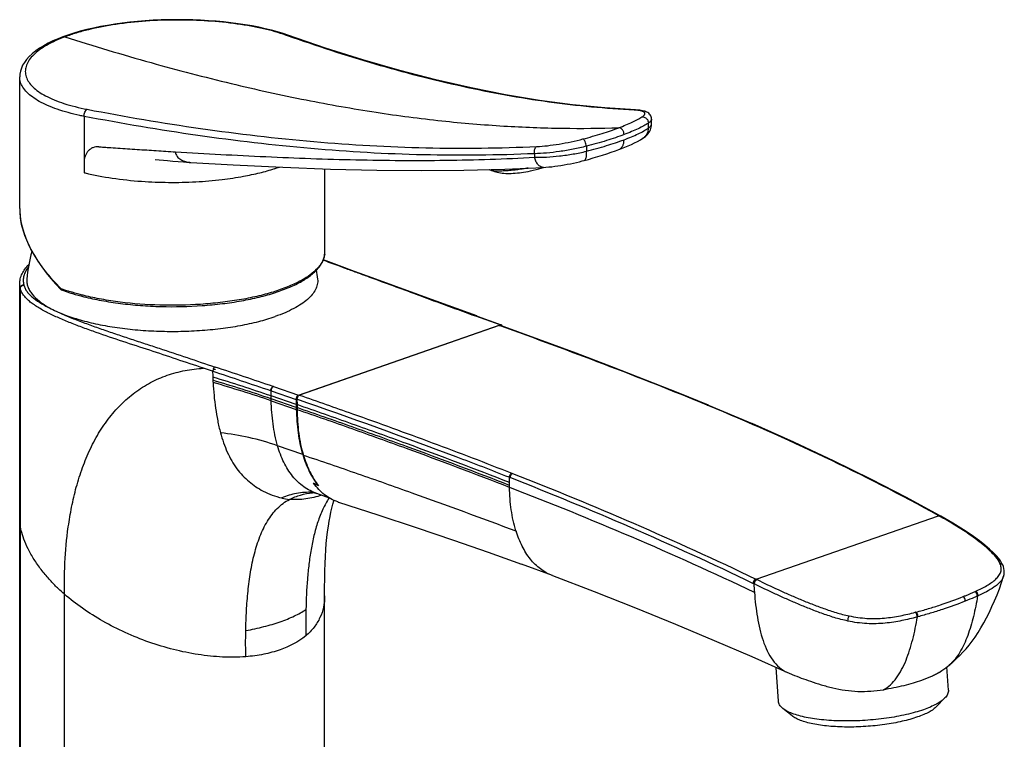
# Model space of a CAD drawing. Header units: millimetres. Extents: x 127 to 441, y 4 to 432.
# Tile 3 of 7: x 252 to 390, y 74 to 176. Entities that reach past the tile are written whole.
import ezdxf

# ---------------------------------------------------------------- set-up
doc = ezdxf.new("R2010")
doc.units = ezdxf.units.MM
doc.header["$LTSCALE"] = 30.734
doc.layers.get('0').update_dxf_attribs({"linetype": 'CONTINUOUS'})

msp = doc.modelspace()

# ---------------------------------------------------------------- linework, layer by layer
at = {"color": 7, "linetype": 'CONTINUOUS'}
for p, q in [((258.36, 173.69), (257.65, 173.44)), ((257.65, 173.44), (257.65, 173.44)), ((251.56, 149.26), (251.56, 167.82)), ((338.36, 163.14), (338.36, 163.14)), ((340.61, 161.21), (340.61, 161.86)), ((339.38, 159.15), (339.37, 159.15)), ((335.97, 157.55), (335.97, 157.55)), ((270.63, 156.15), (272.37, 156)), ((272.37, 156), (273.16, 155.93)), ((273.16, 155.93), (273.91, 155.87)), ((273.91, 155.87), (274.66, 155.82)), ((274.66, 155.82), (275.45, 155.76)), ((275.45, 155.76), (275.67, 155.75)), ((294.56, 143.11), (294.56, 154.84)), ((318.06, 154.63), (318.14, 154.6)), ((325.39, 155.05), (325.38, 155.05)), ((307.65, 137.15), (301.25, 139.49)), ((251.56, 17.24), (251.56, 138.64)), ((256.67, 138.58), (257.36, 137.86)), ((310.24, 136.2), (307.65, 137.15)), ((313.11, 135.15), (310.24, 136.2)), ((315.97, 134.11), (313.11, 135.15)), ((319.26, 132.86), (315.84, 134.1)), ((315.98, 134.11), (315.97, 134.11)), ((316.01, 134.1), (319.42, 132.86)), ((290.86, 122.96), (319.26, 132.86)), ((319.13, 132.78), (290.98, 122.97)), ((324.7, 130.81), (319.3, 132.78)), ((287.32, 124.16), (290.86, 122.96)), ((290.52, 121.64), (286.99, 122.85)), ((290.53, 121.23), (287, 122.45)), ((290.51, 122.36), (290.52, 121.64)), ((290.63, 122.37), (290.64, 121.62)), ((290.52, 121.64), (290.53, 120.95)), ((290.64, 121.62), (290.64, 121.2)), ((348.64, 121.54), (348.61, 121.55)), ((348.65, 121.53), (348.7, 121.51)), ((348.7, 121.51), (354.76, 118.94)), ((295.24, 108.45), (293.44, 109.08)), ((381.27, 105.95), (381.24, 105.97)), ((381.36, 105.9), (381.32, 105.92)), ((326.63, 97.53), (322.26, 99.15)), ((390.1, 99.03), (390.1, 99.03)), ((389.93, 96.57), (390.22, 97.43)), ((390.22, 97.43), (390.22, 97.42)), ((294.53, 17.24), (294.53, 94.66)), ((386.56, 94.66), (386.51, 94.64)), ((386.53, 94.65), (386.51, 94.64)), ((386.56, 94.66), (386.53, 94.65)), ((378.13, 91.72), (378.07, 91.71)), ((378.13, 91.72), (378.07, 91.71)), ((382.43, 81.37), (382.22, 84.67)), ((358.48, 79.83), (358.18, 84.59)), ((359.75, 83.88), (359.89, 83.82)), ((359.89, 83.82), (360.44, 83.6)), ((380.78, 79.08), (381.94, 80.29)), ((360.41, 77.77), (359.11, 78.81))]:
    msp.add_line(p, q, dxfattribs=at)
at = {"color": 9, "linetype": 'CONTINUOUS'}
for p, q in [((289.32, 173.59), (289.06, 173.68)), ((289.32, 173.59), (289.06, 173.68)), ((260.63, 162.24), (260.63, 154.31)), ((340.16, 160.58), (340.16, 161.29)), ((324.12, 156.98), (324.12, 156.48)), ((331.42, 158.03), (331.42, 157.32)), ((251.64, 138.01), (251.64, 16.61)), ((307.63, 137.09), (307.5, 137.14)), ((315.84, 134.1), (315.79, 134.11)), ((319.28, 132.73), (319.13, 132.78)), ((278.74, 126.32), (277.45, 126.75)), ((286.92, 123.57), (286.98, 123.55)), ((286.98, 123.55), (290.51, 122.36)), ((287.32, 124.16), (287.27, 124.17)), ((287, 122.45), (286.99, 122.85)), ((287, 122.17), (287, 122.45)), ((287, 122.17), (290.53, 120.95)), ((348.48, 121.53), (348.43, 121.55)), ((348.68, 121.45), (348.52, 121.51)), ((348.68, 121.45), (348.52, 121.51)), ((291.45, 114.58), (287.9, 115.82)), ((320.55, 111.38), (320.6, 111.35)), ((320.6, 109.96), (320.6, 111.35)), ((320.61, 111.36), (320.66, 111.34)), ((320.92, 111.96), (320.97, 111.94)), ((320.97, 111.94), (321.02, 111.92)), ((355.36, 97.02), (381.05, 105.97)), ((381.05, 105.97), (380.99, 106.01)), ((381.16, 105.91), (381.05, 105.97)), ((381.31, 105.83), (381.16, 105.91)), ((355.09, 96.35), (354.9, 96.44)), ((355.09, 96.35), (355.01, 96.39)), ((355.29, 97.05), (355.36, 97.02)), ((355.47, 96.96), (355.36, 97.02)), ((257.85, 11.94), (257.85, 94.91)), ((386.2, 95.29), (386.24, 95.31)), ((386.24, 95.31), (386.29, 95.33)), ((386.6, 94.68), (386.56, 94.66)), ((377.77, 92.36), (377.82, 92.37)), ((377.82, 92.37), (377.88, 92.39)), ((378.07, 91.71), (378.02, 91.69))]:
    msp.add_line(p, q, dxfattribs=at)
at = {"color": 7, "linetype": 'CONTINUOUS'}
for points in [[(289.35, 173.68), (288.67, 173.91), (287.87, 174.15), (287.04, 174.38), (286.16, 174.59), (285.26, 174.79), (284.32, 174.97), (283.35, 175.14), (282.35, 175.29), (281.33, 175.42), (280.29, 175.54), (279.23, 175.64), (278.15, 175.72), (277.05, 175.78), (275.95, 175.82), (274.84, 175.85), (273.72, 175.86), (272.6, 175.85), (271.48, 175.82), (270.37, 175.77), (269.26, 175.7), (268.17, 175.61), (267.08, 175.5), (266.02, 175.37), (264.97, 175.23), (263.94, 175.06), (262.94, 174.88), (261.96, 174.68), (261.01, 174.46), (260.09, 174.22), (259.21, 173.96), (258.36, 173.69)], [(338.36, 163.14), (334, 163.43), (329.46, 163.88), (324.81, 164.49), (320.04, 165.28), (315.17, 166.24), (310.19, 167.38), (305.11, 168.7), (299.93, 170.19), (294.65, 171.86), (289.35, 173.68)], [(257.65, 173.44), (256.97, 173.17), (256.25, 172.86), (255.57, 172.53), (254.94, 172.19), (254.35, 171.83), (253.81, 171.46), (253.33, 171.07), (252.9, 170.67), (252.53, 170.26), (252.22, 169.85), (251.97, 169.44), (251.79, 169.02), (251.66, 168.61), (251.58, 168.2), (251.56, 167.82)], [(340.61, 161.86), (340.61, 161.88), (340.6, 162.03), (340.56, 162.18), (340.5, 162.32), (340.42, 162.45), (340.32, 162.57), (340.21, 162.67), (340.09, 162.76), (339.96, 162.83), (339.82, 162.89), (339.67, 162.95), (339.51, 162.99), (339.34, 163.03), (339.16, 163.07), (338.96, 163.09), (338.75, 163.12), (338.53, 163.13), (338.36, 163.14)], [(339.37, 159.15), (339.46, 159.2), (339.6, 159.31), (339.74, 159.42), (339.88, 159.55), (340.01, 159.68), (340.13, 159.83), (340.25, 159.99), (340.35, 160.16), (340.44, 160.34), (340.51, 160.53), (340.56, 160.73), (340.6, 160.93), (340.61, 161.13), (340.61, 161.21)], [(335.97, 157.55), (336.36, 157.69), (336.84, 157.88), (337.3, 158.08), (337.76, 158.28), (338.2, 158.49), (338.63, 158.71), (339.04, 158.94), (339.38, 159.15)], [(331.12, 156.02), (331.71, 156.18), (332.38, 156.38), (333.04, 156.57), (333.69, 156.77), (334.31, 156.97), (334.92, 157.17), (335.5, 157.37), (335.97, 157.55)], [(275.67, 155.75), (281.64, 155.41), (288.62, 155.07), (295.36, 154.81), (301.87, 154.65), (308.13, 154.6), (314.16, 154.64)], [(325.39, 155.05), (325.7, 155.07), (326.11, 155.11), (326.53, 155.15), (326.96, 155.2), (327.4, 155.26), (327.84, 155.33), (328.28, 155.4), (328.72, 155.48), (329.16, 155.57), (329.59, 155.66), (330.01, 155.75), (330.43, 155.85), (330.83, 155.95), (331.12, 156.02)], [(314.16, 154.64), (319.95, 154.8), (325.38, 155.05)], [(317.77, 154.74), (317.77, 154.74), (317.79, 154.74), (317.81, 154.73), (317.83, 154.72), (317.84, 154.72), (317.86, 154.71), (317.88, 154.71), (317.89, 154.7), (317.91, 154.7), (317.93, 154.69), (317.94, 154.68), (317.96, 154.68), (317.97, 154.67), (317.99, 154.67), (318, 154.66), (318.02, 154.65), (318.03, 154.65), (318.05, 154.64), (318.06, 154.63)], [(318.14, 154.6), (318.25, 154.55), (318.45, 154.48), (318.65, 154.41), (318.87, 154.36), (319.09, 154.31), (319.32, 154.28), (319.56, 154.25), (319.8, 154.22), (320.05, 154.21), (320.3, 154.2), (320.57, 154.2), (320.84, 154.2), (321.11, 154.22), (321.4, 154.23), (321.69, 154.26), (321.98, 154.29), (322.28, 154.33), (322.58, 154.37), (322.89, 154.42), (323.21, 154.48), (323.55, 154.56), (323.93, 154.64), (324.32, 154.74), (324.74, 154.86), (325.18, 154.99), (325.38, 155.06)], [(251.56, 149.26), (251.56, 148.89), (251.62, 148.17), (251.73, 147.42), (251.9, 146.66), (252.12, 145.88), (252.41, 145.09), (252.75, 144.29), (253.14, 143.48), (253.59, 142.66), (254.1, 141.84), (254.67, 141.02), (255.28, 140.2), (255.95, 139.38), (256.67, 138.58)], [(301.25, 139.49), (298.74, 140.4), (296.64, 141.18), (294.76, 141.87), (294.34, 142.02)], [(348.61, 121.55), (344.36, 123.28), (339.8, 125.09), (335, 126.95), (329.96, 128.85), (324.7, 130.81)], [(381.19, 105.99), (376.54, 108.52), (371.53, 111.11), (366.24, 113.71), (360.65, 116.33), (354.76, 118.94)], [(292.8, 109.27), (292.79, 109.27), (292.81, 109.27), (292.87, 109.26), (292.96, 109.23), (293.1, 109.19), (293.27, 109.14), (293.44, 109.08)], [(294.53, 94.66), (294.53, 95.86), (294.54, 97.1), (294.56, 98.22), (294.59, 99.25), (294.64, 100.24), (294.7, 101.17), (294.77, 102.07), (294.86, 102.92), (294.95, 103.72), (295.06, 104.48), (295.17, 105.19), (295.29, 105.85), (295.42, 106.48), (295.55, 107.05), (295.68, 107.59), (295.82, 108.08), (295.84, 108.14)], [(296.5, 107.88), (302.05, 106.09), (307.44, 104.3), (312.67, 102.53), (317.59, 100.82), (322.26, 99.15)], [(381.24, 105.97), (381.19, 105.99), (381.19, 105.99)], [(381.32, 105.92), (381.27, 105.95), (381.27, 105.95)], [(390.1, 99.03), (389.98, 99.26), (389.78, 99.59), (389.53, 99.95), (389.2, 100.34), (388.77, 100.78), (388.24, 101.27), (387.59, 101.82), (386.8, 102.45), (385.81, 103.17), (384.58, 103.99), (383.07, 104.92), (381.36, 105.9)], [(390.22, 97.42), (390.29, 97.7), (390.32, 97.99), (390.31, 98.27), (390.26, 98.55), (390.18, 98.83), (390.1, 99.03)], [(326.63, 97.54), (332.53, 95.29), (338.34, 93), (343.98, 90.71), (349.44, 88.41), (354.73, 86.12), (359.75, 83.88)], [(382.54, 84.92), (382.67, 85.02), (383.14, 85.43), (383.6, 85.85), (384.05, 86.29), (384.48, 86.75), (384.92, 87.23), (385.35, 87.75), (385.77, 88.3), (386.19, 88.88), (386.61, 89.5), (387.02, 90.16), (387.43, 90.86), (387.83, 91.59), (388.21, 92.36), (388.58, 93.16), (388.94, 93.98), (389.29, 94.82), (389.62, 95.69), (389.93, 96.57)], [(381.13, 83.88), (381.5, 84.14), (382.08, 84.56), (382.54, 84.92)]]:
    msp.add_lwpolyline(points, dxfattribs=at)
at = {"color": 9, "linetype": 'CONTINUOUS'}
for points in [[(381.01, 106), (381, 106), (380.99, 106.01)], [(381.06, 105.97), (381.05, 105.98), (381.03, 105.98)], [(355.29, 97.05), (355.3, 97.04), (355.31, 97.04)], [(355.34, 97.03), (355.35, 97.02), (355.36, 97.01)]]:
    msp.add_lwpolyline(points, dxfattribs=at)
for centre, radius, start, end in [((265.86, 152.17), 22.7, 110.473, 111.1324), ((337.75, 154.39), 8.74, 85.94, 87.1619), ((337.82, 155.47), 7.66, 85.1005, 85.9392), ((269.48, 190.15), 36.92, 256.1265, 256.3874), ((279.1, 181.46), 27.88, 287.486, 288.9504), ((260.68, 149.26), 9.12, 180.0159, 182.6465), ((261, 149.28), 9.44, 182.6455, 184.2489), ((261.48, 149.32), 9.93, 184.2685, 187.3338), ((261.81, 149.36), 10.26, 187.3269, 188.0131), ((291.92, 143.12), 2.63, 352.5855, 359.9845), ((254.37, 138.67), 2.81, 193.092, 193.6117), ((252.08, 138), 0.446, 168.655, 179.9326), ((257.71, 137.99), 0.355, 179.9881, 182.2154), ((266.51, 162.61), 26.26, 249.6121, 251.9894), ((257.64, 137.99), 0.28, 191.8253, 194.4332), ((257.61, 137.98), 0.255, 194.3753, 201.3962), ((267.15, 164.58), 28.33, 251.9747, 252.3169), ((895.61, 1736.66), 1704.21, 249.82813, 250.10919), ((315.88, 133.9), 0.228, 70.0656, 78.051), ((-738.24, -2916.65), 3208.41, 71.36578, 71.51998), ((336.66, 127.97), 57.94, 181.6309, 182.4407), ((-757.17, -2973.73), 3269.23, 71.36872, 71.52007), ((200.39, -132.08), 269.24, 71.2373, 73.0749), ((333.34, 127.83), 54.62, 182.4462, 182.9168), ((221.11, -70.96), 204.32, 71.1876, 73.6025), ((331.18, 127.72), 52.46, 182.9176, 183.2528), ((230.4, -43.67), 175.23, 71.154, 73.9643), ((342.89, 107.91), 14.72, 67.5105, 67.7183), ((348.57, 121.33), 0.216, 67.4726, 69.457), ((321.38, 111.32), 0.773, 153.3777, 157.1523), ((291.5, 121.01), 12.9, 256.5451, 261.4133), ((292.38, 98.41), 10.85, 87.3147, 87.7757), ((293.65, 99.87), 9.36, 94.5119, 95.158), ((293.66, 99.81), 9.42, 93.6584, 94.5116), ((381.15, 105.73), 0.25, 61.5506, 63.2857), ((381.25, 105.72), 0.213, 60.7927, 65.26), ((337.39, 108.9), 16.67, 197.6334, 197.8885), ((413.13, 99.86), 58.22, 183.4203, 184.6196), ((386.05, 94.92), 0.429, 61.5696, 63.1218), ((413.28, 90.35), 121.4, 178.8659, 179.7181), ((377.61, 92.07), 0.367, 53.7613, 55.3859), ((618.71, 89.09), 326.84, 179.6752, 180.0055)]:
    msp.add_arc(centre, radius, start, end, dxfattribs=at)
at = {"color": 7, "linetype": 'CONTINUOUS'}
for centre, radius, start, end in [((272.57, 137.67), 20.07, 163.9589, 175.3302), ((273.54, 137.67), 20.08, 4.6216, 8.3385), ((257.57, 138.07), 0.299, 224.6913, 249.5477), ((266.37, 161.7), 25.52, 249.58, 252.0208), ((319.36, 132.57), 0.306, 104.5322, 109.1025), ((342.34, 121.86), 51.7, 180.7366, 181.0545), ((256.11, 40.52), 79.15, 61.6835, 62.2446), ((298.42, 113.86), 6.28, 251.1126, 252.2132)]:
    msp.add_arc(centre, radius, start, end, dxfattribs=at)
at = {"color": 9, "linetype": 'CONTINUOUS'}
for points, knots in [([(289.06, 173.68), (288.57, 173.86), (287.53, 174.18), (285.89, 174.6), (284.1, 174.96), (281.49, 175.38), (278.02, 175.72), (273.72, 175.86), (269.39, 175.71), (265.21, 175.26), (261.94, 174.64), (259.55, 174), (258.45, 173.63), (257.92, 173.44)], [0, 0, 0, 0, 0.049182, 0.102952, 0.160861, 0.222363, 0.353695, 0.491699, 0.630741, 0.765198, 0.889793, 0.946943, 1, 1, 1, 1]), ([(257.92, 173.44), (257.88, 173.45), (257.78, 173.47), (257.69, 173.45), (257.65, 173.44)], [0, 0, 0, 0, 0.498619, 1, 1, 1, 1]), ([(289.06, 173.68), (289.1, 173.7), (289.21, 173.71), (289.31, 173.69), (289.35, 173.68)], [0, 0, 0, 0, 0.494428, 1, 1, 1, 1]), ([(338.18, 163.12), (334.15, 163.32), (326.01, 164.09), (313.81, 166.31), (301.53, 169.49), (293.4, 172.15), (289.32, 173.59)], [0, 0, 0, 0, 0.241509, 0.488493, 0.741381, 1, 1, 1, 1]), ([(257.68, 173.34), (257.21, 173.17), (256.34, 172.79), (255.15, 172.16), (254.15, 171.5), (253.36, 170.79), (252.78, 170.06), (252.42, 169.31), (252.31, 168.54), (252.44, 167.78), (252.82, 167.04), (253.42, 166.34), (254.23, 165.69), (255.24, 165.08), (256.45, 164.52), (257.84, 164.02), (259.39, 163.58), (260.49, 163.34), (261.06, 163.23)], [0, 0, 0, 0, 0.081319, 0.154589, 0.219642, 0.276699, 0.326483, 0.370489, 0.411124, 0.451567, 0.495044, 0.544064, 0.60022, 0.664301, 0.736577, 0.816909, 0.904918, 1, 1, 1, 1]), ([(257.92, 173.44), (261.95, 172.16), (269.73, 169.83), (281.06, 166.87), (291.65, 164.53), (301.55, 162.78), (310.85, 161.56), (319.63, 160.82), (327.95, 160.51), (333.36, 160.55), (335.99, 160.63)], [0, 0, 0, 0, 0.15937, 0.306333, 0.44219, 0.568241, 0.685785, 0.7961, 0.900436, 1, 1, 1, 1]), ([(258.39, 162.76), (257.87, 162.9), (256.9, 163.2), (255.53, 163.72), (254.35, 164.3), (253.37, 164.92), (252.58, 165.59), (252, 166.3), (251.64, 167.05), (251.56, 167.57), (251.56, 167.82)], [0, 0, 0, 0, 0.177458, 0.339372, 0.485058, 0.614419, 0.728077, 0.827775, 0.916743, 1, 1, 1, 1]), ([(260.63, 162.24), (260.43, 162.28), (259.68, 162.43), (258.93, 162.61), (258.39, 162.76)], [0, 0, 0, 0, 0.258579, 1, 1, 1, 1]), ([(260.63, 162.24), (260.62, 162.34), (260.64, 162.55), (260.73, 162.84), (260.87, 163.08), (261, 163.2), (261.06, 163.23)], [0, 0, 0, 0, 0.263755, 0.55038, 0.807097, 1, 1, 1, 1]), ([(261.06, 163.23), (266.37, 162.21), (276.98, 160.41), (292.91, 158.54), (308.73, 157.64), (319.23, 157.75), (324.43, 157.99)], [0, 0, 0, 0, 0.254552, 0.506159, 0.75462, 1, 1, 1, 1]), ([(338.18, 163.12), (338.19, 163.12), (338.25, 163.14), (338.32, 163.15), (338.36, 163.14)], [0, 0, 0, 0, 0.243732, 1, 1, 1, 1]), ([(339.25, 162.16), (339.33, 162.21), (339.44, 162.29), (339.56, 162.41), (339.63, 162.51), (339.67, 162.62), (339.65, 162.72), (339.6, 162.78), (339.54, 162.84), (339.41, 162.92), (339.19, 162.99), (338.86, 163.06), (338.61, 163.09), (338.48, 163.1)], [0, 0, 0, 0, 0.146288, 0.204353, 0.253287, 0.329871, 0.364552, 0.401812, 0.444895, 0.495846, 0.625018, 0.793122, 1, 1, 1, 1]), ([(324.12, 156.98), (318.9, 156.75), (308.38, 156.64), (292.53, 157.54), (276.57, 159.42), (265.95, 161.22), (260.63, 162.24)], [0, 0, 0, 0, 0.245435, 0.493933, 0.745526, 1, 1, 1, 1]), ([(335.99, 160.63), (336.33, 160.76), (336.97, 161.01), (337.85, 161.39), (338.61, 161.77), (339.05, 162.03), (339.25, 162.16)], [0, 0, 0, 0, 0.300907, 0.56924, 0.802759, 1, 1, 1, 1]), ([(340.16, 161.29), (339.95, 161.15), (339.48, 160.87), (338.69, 160.47), (337.76, 160.06), (337.09, 159.8), (336.73, 159.67)], [0, 0, 0, 0, 0.197699, 0.431228, 0.699385, 1, 1, 1, 1]), ([(339.25, 162.16), (339.36, 162.17), (339.53, 162.15), (339.75, 162.05), (339.9, 161.94), (340.02, 161.79), (340.13, 161.58), (340.16, 161.4), (340.16, 161.29)], [0, 0, 0, 0, 0.227606, 0.357315, 0.492729, 0.629474, 0.762687, 1, 1, 1, 1]), ([(340.61, 161.86), (340.61, 161.76), (340.52, 161.6), (340.35, 161.43), (340.23, 161.34), (340.16, 161.29)], [0, 0, 0, 0, 0.391903, 0.665072, 1, 1, 1, 1]), ([(340.16, 160.58), (340.23, 160.63), (340.35, 160.73), (340.5, 160.89), (340.59, 161.05), (340.61, 161.16), (340.61, 161.21)], [0, 0, 0, 0, 0.323752, 0.592184, 0.812785, 1, 1, 1, 1]), ([(330.94, 159.05), (331.85, 159.29), (333.54, 159.78), (335.22, 160.34), (335.99, 160.63)], [0, 0, 0, 0, 0.531218, 1, 1, 1, 1]), ([(336.73, 159.67), (335.92, 159.36), (334.16, 158.77), (332.37, 158.27), (331.42, 158.03)], [0, 0, 0, 0, 0.468904, 1, 1, 1, 1]), ([(336.73, 159.67), (336.73, 159.78), (336.7, 159.96), (336.61, 160.18), (336.51, 160.34), (336.39, 160.47), (336.22, 160.59), (336.08, 160.63), (335.99, 160.63)], [0, 0, 0, 0, 0.254631, 0.398658, 0.543368, 0.680409, 0.803998, 1, 1, 1, 1]), ([(336.73, 158.94), (337.09, 159.08), (337.76, 159.34), (338.69, 159.75), (339.48, 160.16), (339.95, 160.44), (340.16, 160.58)], [0, 0, 0, 0, 0.300076, 0.568024, 0.801715, 1, 1, 1, 1]), ([(340.16, 160.58), (340.15, 160.45), (340.11, 160.17), (339.96, 159.77), (339.71, 159.41), (339.49, 159.23), (339.38, 159.15)], [0, 0, 0, 0, 0.244486, 0.496117, 0.74958, 1, 1, 1, 1]), ([(324.43, 157.99), (324.93, 158.01), (325.98, 158.1), (327.6, 158.33), (329.28, 158.64), (330.39, 158.91), (330.94, 159.05)], [0, 0, 0, 0, 0.226563, 0.479146, 0.74263, 1, 1, 1, 1]), ([(331.42, 158.03), (331.41, 158.14), (331.36, 158.37), (331.27, 158.64), (331.16, 158.84), (331.09, 158.95), (331.01, 159.02), (330.96, 159.05), (330.94, 159.05)], [0, 0, 0, 0, 0.284817, 0.599592, 0.738816, 0.853513, 0.939129, 1, 1, 1, 1]), ([(331.42, 157.32), (332.37, 157.56), (334.16, 158.06), (335.92, 158.64), (336.73, 158.94)], [0, 0, 0, 0, 0.5309, 1, 1, 1, 1]), ([(335.97, 157.55), (336.09, 157.59), (336.31, 157.73), (336.56, 158.07), (336.7, 158.48), (336.73, 158.79), (336.73, 158.94)], [0, 0, 0, 0, 0.220329, 0.461856, 0.725372, 1, 1, 1, 1]), ([(262.7, 157.95), (262.56, 157.95), (262.28, 157.95), (261.88, 157.84), (261.51, 157.65), (261.2, 157.37), (260.95, 157.02), (260.69, 156.47), (260.63, 156), (260.63, 155.68)], [0, 0, 0, 0, 0.121285, 0.239301, 0.356389, 0.47512, 0.597757, 0.725859, 1, 1, 1, 1]), ([(262.7, 157.95), (262.75, 157.94), (262.87, 157.93), (263.09, 157.92), (263.49, 157.89), (264.28, 157.84), (265.4, 157.76), (266.75, 157.67), (268.56, 157.56), (270.81, 157.41), (272.61, 157.3), (273.51, 157.24)], [0, 0, 0, 0, 0.015594, 0.031235, 0.062503, 0.125038, 0.250096, 0.375135, 0.500155, 0.750127, 1, 1, 1, 1]), ([(273.51, 157.24), (273.51, 157.13), (273.55, 156.9), (273.72, 156.59), (273.97, 156.33), (274.36, 156.06), (274.93, 155.84), (275.41, 155.77), (275.65, 155.75)], [0, 0, 0, 0, 0.120925, 0.242939, 0.366661, 0.491927, 0.744742, 1, 1, 1, 1]), ([(273.51, 157.24), (277.76, 156.99), (286.23, 156.52), (298.92, 156.06), (311.55, 155.97), (319.94, 156.24), (324.12, 156.48)], [0, 0, 0, 0, 0.251823, 0.502695, 0.7522, 1, 1, 1, 1]), ([(324.12, 156.98), (324.09, 157.08), (324.08, 157.24), (324.1, 157.45), (324.16, 157.71), (324.29, 157.92), (324.43, 157.99)], [0, 0, 0, 0, 0.275769, 0.422592, 0.566248, 1, 1, 1, 1]), ([(331.42, 158.03), (330.81, 157.87), (329.55, 157.59), (327.67, 157.27), (325.86, 157.06), (324.67, 156.99), (324.12, 156.98)], [0, 0, 0, 0, 0.257172, 0.52049, 0.773092, 1, 1, 1, 1]), ([(324.12, 156.48), (324.67, 156.47), (325.85, 156.49), (327.67, 156.65), (329.55, 156.92), (330.81, 157.17), (331.42, 157.32)], [0, 0, 0, 0, 0.227112, 0.479639, 0.742833, 1, 1, 1, 1]), ([(331.12, 156.02), (331.28, 156.07), (331.39, 156.35), (331.43, 156.64), (331.45, 156.93), (331.44, 157.16), (331.42, 157.32)], [0, 0, 0, 0, 0.360251, 0.501023, 0.657676, 1, 1, 1, 1]), ([(325.38, 155.05), (325.32, 155.05), (325.18, 155.06), (324.97, 155.14), (324.77, 155.26), (324.59, 155.45), (324.43, 155.67), (324.25, 156.01), (324.16, 156.29), (324.12, 156.48)], [0, 0, 0, 0, 0.0967, 0.201009, 0.315035, 0.4398, 0.574194, 0.714919, 1, 1, 1, 1]), ([(323.2, 154.95), (322.96, 154.91), (322.48, 154.83), (321.74, 154.72), (320.99, 154.63), (320.23, 154.57), (319.52, 154.53), (318.97, 154.51), (318.61, 154.52), (318.4, 154.54), (318.25, 154.56), (318.17, 154.58), (318.14, 154.6)], [0, 0, 0, 0, 0.141791, 0.288146, 0.438103, 0.588942, 0.733782, 0.859255, 0.90955, 0.949718, 0.979582, 1, 1, 1, 1]), ([(257.36, 137.99), (256.59, 138.76), (255.18, 140.33), (253.46, 142.83), (252.24, 145.35), (251.77, 147.09), (251.65, 147.93)], [0, 0, 0, 0, 0.28025, 0.540868, 0.780606, 1, 1, 1, 1]), ([(294.54, 142.78), (294.51, 142.61), (294.43, 142.26), (294.22, 141.76), (293.91, 141.27), (293.35, 140.6), (292.4, 139.79), (290.97, 138.93), (289.23, 138.15), (287.21, 137.44), (284.94, 136.84), (282.45, 136.35), (279.8, 135.98), (276.08, 135.64), (271.35, 135.56), (266.68, 135.9), (263.13, 136.44), (261.44, 136.8), (260.63, 137)], [0, 0, 0, 0, 0.014121, 0.028952, 0.044837, 0.06204, 0.101042, 0.146811, 0.199442, 0.258591, 0.32362, 0.39368, 0.467768, 0.544771, 0.702674, 0.857583, 0.930915, 1, 1, 1, 1]), ([(307.5, 137.14), (306.41, 137.54), (304.2, 138.34), (301.45, 139.35), (299.26, 140.15), (297.06, 140.96), (295.42, 141.57), (294.32, 141.96)], [0, 0, 0, 0, 0.25013, 0.500519, 0.62544, 0.750079, 1, 1, 1, 1]), ([(251.63, 138.03), (251.62, 138.08), (251.58, 138.28), (251.56, 138.48), (251.56, 138.63)], [0, 0, 0, 0, 0.252623, 1, 1, 1, 1]), ([(252.13, 138.51), (252.07, 138.51), (251.94, 138.48), (251.77, 138.38), (251.66, 138.21), (251.63, 138.09), (251.63, 138.03)], [0, 0, 0, 0, 0.24586, 0.509873, 0.76768, 1, 1, 1, 1]), ([(251.64, 138.09), (251.66, 138.15), (251.7, 138.25), (251.81, 138.38), (251.96, 138.46), (252.08, 138.49), (252.14, 138.49)], [0, 0, 0, 0, 0.243153, 0.491953, 0.745314, 1, 1, 1, 1]), ([(251.65, 137.98), (251.65, 138.04), (251.68, 138.16), (251.78, 138.33), (251.95, 138.43), (252.08, 138.46), (252.14, 138.46)], [0, 0, 0, 0, 0.234678, 0.490039, 0.751747, 1, 1, 1, 1]), ([(277.45, 126.76), (276.19, 127.18), (273.67, 128.02), (269.89, 129.28), (266.11, 130.51), (262.98, 131.56), (260.54, 132.44), (258.77, 133.11), (257.09, 133.81), (255.53, 134.54), (254.33, 135.19), (253.48, 135.75), (252.93, 136.17), (252.46, 136.6), (252.08, 137.04), (251.81, 137.5), (251.69, 137.82), (251.65, 137.98)], [0, 0, 0, 0, 0.139299, 0.278569, 0.418255, 0.556701, 0.624572, 0.690737, 0.754561, 0.815261, 0.871556, 0.89759, 0.92187, 0.944229, 0.964492, 0.982922, 1, 1, 1, 1]), ([(252.14, 138.46), (252.19, 138.3), (252.31, 137.98), (252.59, 137.52), (252.98, 137.07), (253.67, 136.47), (254.74, 135.77), (256.2, 134.99), (257.84, 134.25), (259.59, 133.54), (261.44, 132.85), (263.34, 132.18), (265.29, 131.52), (267.25, 130.86), (269.23, 130.21), (271.86, 129.34), (275.14, 128.24), (277.77, 127.36), (279.09, 126.92)], [0, 0, 0, 0, 0.01664, 0.034582, 0.054456, 0.076532, 0.126408, 0.182548, 0.2433, 0.307284, 0.373691, 0.441789, 0.51094, 0.58074, 0.650783, 0.720738, 0.860349, 1, 1, 1, 1]), ([(257.36, 137.99), (257.35, 137.97), (257.33, 137.92), (257.35, 137.87), (257.36, 137.86)], [0, 0, 0, 0, 0.578111, 1, 1, 1, 1]), ([(257.47, 137.79), (257.45, 137.79), (257.41, 137.82), (257.38, 137.86), (257.38, 137.89)], [0, 0, 0, 0, 0.475603, 1, 1, 1, 1]), ([(260.63, 137), (260.45, 137.04), (259.75, 137.22), (259.06, 137.42), (258.55, 137.58)], [0, 0, 0, 0, 0.257583, 1, 1, 1, 1]), ([(307.63, 137.09), (307.62, 137.1), (307.59, 137.11), (307.54, 137.13), (307.5, 137.14), (307.48, 137.16), (307.46, 137.17), (307.46, 137.18), (307.46, 137.19), (307.46, 137.2), (307.47, 137.2), (307.5, 137.2), (307.51, 137.2), (307.52, 137.19)], [0, 0, 0, 0, 0.170711, 0.337879, 0.494802, 0.626119, 0.67707, 0.715788, 0.745214, 0.776003, 0.817612, 0.870671, 1, 1, 1, 1]), ([(307.93, 136.98), (307.91, 136.99), (307.86, 137.01), (307.78, 137.04), (307.7, 137.06), (307.65, 137.08), (307.63, 137.09)], [0, 0, 0, 0, 0.251347, 0.499071, 0.757689, 1, 1, 1, 1]), ([(316.01, 134.1), (316, 134.1), (315.96, 134.11), (315.92, 134.11), (315.88, 134.11)], [0, 0, 0, 0, 0.253174, 1, 1, 1, 1]), ([(348.43, 121.55), (343.61, 123.55), (333.92, 127.36), (324.16, 130.95), (319.28, 132.73)], [0, 0, 0, 0, 0.501617, 1, 1, 1, 1]), ([(257.85, 94.91), (257.85, 95.48), (257.86, 96.75), (257.92, 99.69), (258.18, 102.99), (258.72, 106.52), (259.32, 109.31), (260.14, 112.08), (261.17, 114.76), (262.45, 117.29), (263.98, 119.6), (265.75, 121.64), (267.75, 123.38), (269.95, 124.78), (271.94, 125.64), (273.59, 126.15), (275.28, 126.54), (276.58, 126.7), (277.45, 126.75)], [0, 0, 0, 0, 0.040938, 0.09147, 0.21264, 0.279595, 0.348652, 0.418436, 0.487816, 0.555943, 0.622398, 0.68711, 0.750376, 0.81274, 0.87485, 0.906007, 0.937279, 1, 1, 1, 1]), ([(279.06, 126.58), (279.04, 126.57), (279.01, 126.58), (278.95, 126.6), (278.89, 126.6), (278.84, 126.55), (278.8, 126.5), (278.78, 126.44), (278.76, 126.38), (278.74, 126.34), (278.74, 126.32)], [0, 0, 0, 0, 0.112688, 0.223018, 0.33975, 0.471545, 0.60899, 0.74527, 0.877326, 1, 1, 1, 1]), ([(279.09, 126.92), (279.06, 126.91), (279.01, 126.9), (278.96, 126.86), (278.91, 126.82), (278.87, 126.77), (278.84, 126.71), (278.84, 126.67), (278.85, 126.65), (278.87, 126.63), (278.89, 126.63), (278.92, 126.63), (278.96, 126.63), (278.99, 126.64), (279.02, 126.64), (279.05, 126.64), (279.07, 126.64), (279.08, 126.64), (279.09, 126.64), (279.1, 126.64), (279.11, 126.63), (279.11, 126.62), (279.1, 126.6), (279.09, 126.59), (279.07, 126.58), (279.06, 126.58)], [0, 0, 0, 0, 0.123416, 0.187232, 0.251382, 0.382494, 0.448423, 0.510332, 0.538491, 0.565724, 0.593841, 0.622884, 0.683651, 0.746525, 0.778243, 0.80987, 0.841083, 0.856326, 0.87112, 0.884958, 0.897924, 0.913157, 0.930326, 0.966605, 1, 1, 1, 1]), ([(286.92, 123.57), (286.92, 123.63), (286.94, 123.76), (287.01, 123.94), (287.13, 124.09), (287.22, 124.16), (287.27, 124.17)], [0, 0, 0, 0, 0.251844, 0.531762, 0.792569, 1, 1, 1, 1]), ([(287.33, 124.16), (287.28, 124.14), (287.18, 124.08), (287.07, 123.93), (286.99, 123.75), (286.97, 123.62), (286.98, 123.55)], [0, 0, 0, 0, 0.207442, 0.468262, 0.748156, 1, 1, 1, 1]), ([(287.9, 115.82), (287.61, 116.83), (287.19, 118.94), (287.04, 121.08), (287, 122.17)], [0, 0, 0, 0, 0.488868, 1, 1, 1, 1]), ([(320.55, 111.38), (318.06, 112.36), (308.15, 116.18), (298.14, 119.76), (290.63, 122.37)], [0, 0, 0, 0, 0.251908, 1, 1, 1, 1]), ([(290.98, 122.97), (293.48, 122.1), (299.73, 119.91), (309.72, 116.28), (317.18, 113.43), (320.92, 111.96)], [0, 0, 0, 0, 0.248689, 0.622839, 1, 1, 1, 1]), ([(320.6, 110.64), (315.78, 112.52), (309.67, 114.83), (302.25, 117.52), (297.11, 119.36), (293.24, 120.72), (290.64, 121.62)], [0, 0, 0, 0, 0.486654, 0.614166, 0.741403, 1, 1, 1, 1]), ([(320.6, 110.24), (315.78, 112.11), (309.66, 114.42), (302.25, 117.11), (297.11, 118.95), (293.24, 120.3), (290.64, 121.2)], [0, 0, 0, 0, 0.48698, 0.614424, 0.74159, 1, 1, 1, 1]), ([(320.6, 109.96), (315.77, 111.83), (308.39, 114.61), (298.39, 118.22), (293.24, 120.02), (290.65, 120.91)], [0, 0, 0, 0, 0.487217, 0.741722, 1, 1, 1, 1]), ([(348.43, 121.55), (348.44, 121.56), (348.5, 121.57), (348.56, 121.57), (348.61, 121.55)], [0, 0, 0, 0, 0.253327, 1, 1, 1, 1]), ([(380.99, 106.01), (375.75, 108.93), (365.11, 114.36), (354.17, 119.17), (348.68, 121.45)], [0, 0, 0, 0, 0.502156, 1, 1, 1, 1]), ([(287.9, 115.82), (286.58, 116.29), (283.93, 117.06), (281.2, 117.51), (279.85, 117.65)], [0, 0, 0, 0, 0.507945, 1, 1, 1, 1]), ([(293.44, 109.08), (292.78, 109.32), (291.51, 109.98), (289.91, 111.52), (288.91, 113.15), (288.28, 114.63), (288.02, 115.42), (287.9, 115.82)], [0, 0, 0, 0, 0.231168, 0.469648, 0.724845, 0.860099, 1, 1, 1, 1]), ([(321.52, 103.78), (316.65, 105.61), (309.24, 108.33), (299.23, 111.86), (294.12, 113.61), (291.55, 114.47)], [0, 0, 0, 0, 0.490765, 0.744085, 1, 1, 1, 1]), ([(320.55, 111.38), (320.55, 111.44), (320.58, 111.56), (320.65, 111.74), (320.77, 111.88), (320.87, 111.95), (320.92, 111.96)], [0, 0, 0, 0, 0.253258, 0.529875, 0.788336, 1, 1, 1, 1]), ([(320.67, 111.62), (320.66, 111.6), (320.63, 111.51), (320.61, 111.42), (320.61, 111.36)], [0, 0, 0, 0, 0.255845, 1, 1, 1, 1]), ([(321.02, 111.92), (320.97, 111.91), (320.87, 111.84), (320.76, 111.7), (320.68, 111.52), (320.66, 111.4), (320.66, 111.34)], [0, 0, 0, 0, 0.211556, 0.469909, 0.746511, 1, 1, 1, 1]), ([(354.9, 96.44), (349.22, 99.18), (337.89, 104.35), (326.37, 109.09), (320.66, 111.34)], [0, 0, 0, 0, 0.506621, 1, 1, 1, 1]), ([(320.92, 111.92), (320.89, 111.91), (320.8, 111.84), (320.73, 111.75), (320.69, 111.67)], [0, 0, 0, 0, 0.22879, 1, 1, 1, 1]), ([(321.02, 111.92), (326.74, 109.68), (338.26, 104.95), (349.6, 99.78), (355.29, 97.05)], [0, 0, 0, 0, 0.493327, 1, 1, 1, 1]), ([(321.5, 103.85), (321.2, 104.8), (320.75, 106.83), (320.6, 108.9), (320.6, 109.96)], [0, 0, 0, 0, 0.485561, 1, 1, 1, 1]), ([(355.1, 95.17), (349.38, 97.89), (337.96, 103.02), (326.36, 107.73), (320.61, 109.96)], [0, 0, 0, 0, 0.506303, 1, 1, 1, 1]), ([(283.42, 89.79), (283.44, 90.72), (283.5, 92.58), (283.71, 95.32), (284.06, 98.01), (284.59, 100.59), (285.35, 103.01), (286.22, 104.86), (287.1, 106.16), (287.84, 107), (288.66, 107.72), (289.26, 108.1), (289.58, 108.26)], [0, 0, 0, 0, 0.137817, 0.273958, 0.407689, 0.537991, 0.663536, 0.782799, 0.839745, 0.894772, 0.948056, 1, 1, 1, 1]), ([(285.86, 109.45), (286.28, 109.23), (287.14, 108.85), (288.04, 108.58), (288.5, 108.47)], [0, 0, 0, 0, 0.500052, 1, 1, 1, 1]), ([(292.8, 109.26), (292.05, 109.29), (290.58, 109.19), (289.16, 108.76), (288.5, 108.47)], [0, 0, 0, 0, 0.510299, 1, 1, 1, 1]), ([(289.58, 108.26), (290.08, 108.52), (291.13, 108.94), (292.25, 109.14), (292.81, 109.19)], [0, 0, 0, 0, 0.499392, 1, 1, 1, 1]), ([(294.1, 108.85), (293.38, 108.61), (291.88, 108.26), (290.34, 108.21), (289.58, 108.26)], [0, 0, 0, 0, 0.495813, 1, 1, 1, 1]), ([(295.16, 108.48), (294.83, 107.97), (294.23, 106.86), (293.54, 105.08), (293, 103.18), (292.59, 101.18), (292.3, 99.13), (292.02, 96.31), (291.93, 94.18), (291.9, 92.75)], [0, 0, 0, 0, 0.112774, 0.230619, 0.35266, 0.478042, 0.606018, 0.735971, 1, 1, 1, 1]), ([(381.05, 105.97), (381.07, 105.98), (381.14, 105.99), (381.21, 105.98), (381.26, 105.95)], [0, 0, 0, 0, 0.262143, 1, 1, 1, 1]), ([(381.34, 105.91), (381.31, 105.92), (381.26, 105.93), (381.22, 105.93), (381.21, 105.93)], [0, 0, 0, 0, 0.745471, 1, 1, 1, 1]), ([(389.7, 99.26), (389.56, 99.59), (389.12, 100.22), (388.28, 101.07), (387.31, 101.91), (385.85, 103.03), (383.86, 104.37), (382.18, 105.34), (381.31, 105.83)], [0, 0, 0, 0, 0.09895, 0.211395, 0.332267, 0.458726, 0.723162, 1, 1, 1, 1]), ([(257.85, 94.91), (257.57, 95.16), (256.93, 95.74), (255.92, 96.77), (254.84, 98.03), (253.81, 99.43), (252.93, 100.88), (252.27, 102.27), (251.84, 103.51), (251.69, 104.29), (251.64, 104.64)], [0, 0, 0, 0, 0.095446, 0.221637, 0.366506, 0.51793, 0.664754, 0.797781, 0.910604, 1, 1, 1, 1]), ([(326.62, 97.54), (326.02, 97.76), (324.87, 98.41), (323.43, 99.85), (322.3, 101.68), (321.76, 103.05), (321.52, 103.78)], [0, 0, 0, 0, 0.230221, 0.469985, 0.725819, 1, 1, 1, 1]), ([(386.29, 95.33), (386.56, 95.45), (387.09, 95.7), (387.84, 96.11), (388.52, 96.54), (389.11, 97), (389.5, 97.43), (389.72, 97.8), (389.83, 98.08), (389.89, 98.37), (389.88, 98.78), (389.79, 99.07), (389.7, 99.26)], [0, 0, 0, 0, 0.154441, 0.301883, 0.441078, 0.570159, 0.686677, 0.740628, 0.792201, 0.84238, 0.892791, 1, 1, 1, 1]), ([(390.1, 99.03), (390.08, 99.06), (390.04, 99.13), (389.91, 99.23), (389.78, 99.26), (389.7, 99.26)], [0, 0, 0, 0, 0.2515, 0.507454, 1, 1, 1, 1]), ([(390.22, 97.42), (390.12, 97.12), (389.82, 96.69), (389.31, 96.22), (388.68, 95.76), (387.77, 95.23), (387, 94.86), (386.6, 94.68)], [0, 0, 0, 0, 0.2076, 0.324032, 0.448411, 0.7148, 1, 1, 1, 1]), ([(355.29, 97.05), (355.24, 97.03), (355.14, 96.96), (355.02, 96.82), (354.93, 96.63), (354.9, 96.51), (354.9, 96.44)], [0, 0, 0, 0, 0.21169, 0.474695, 0.753112, 1, 1, 1, 1]), ([(355.01, 96.39), (355.02, 96.45), (355.04, 96.58), (355.11, 96.77), (355.22, 96.92), (355.31, 97), (355.36, 97.02)], [0, 0, 0, 0, 0.259618, 0.531401, 0.783705, 1, 1, 1, 1]), ([(355.09, 96.35), (355.09, 96.41), (355.12, 96.54), (355.2, 96.73), (355.32, 96.87), (355.42, 96.94), (355.47, 96.96)], [0, 0, 0, 0, 0.24367, 0.525392, 0.791885, 1, 1, 1, 1]), ([(368.26, 91.13), (367.62, 91.27), (366.37, 91.6), (364.57, 92.21), (362.86, 92.86), (361.21, 93.54), (359.62, 94.23), (357.57, 95.15), (356.08, 95.88), (355.09, 96.35)], [0, 0, 0, 0, 0.13898, 0.27241, 0.401165, 0.526353, 0.648791, 0.768275, 1, 1, 1, 1]), ([(355.47, 96.96), (356.46, 96.49), (357.95, 95.77), (359.98, 94.86), (361.56, 94.18), (363.19, 93.52), (364.87, 92.89), (366.62, 92.3), (367.83, 91.99), (368.44, 91.86)], [0, 0, 0, 0, 0.234503, 0.354997, 0.478099, 0.603939, 0.7325, 0.8643, 1, 1, 1, 1]), ([(283.42, 86.11), (282.33, 86.02), (280.09, 86), (276.67, 86.36), (273.2, 87.07), (269.76, 88.11), (266.44, 89.45), (263.3, 91.04), (260.43, 92.85), (258.67, 94.2), (257.85, 94.91)], [0, 0, 0, 0, 0.118092, 0.242737, 0.371541, 0.502094, 0.632137, 0.759613, 0.882737, 1, 1, 1, 1]), ([(294.53, 94.66), (294.53, 94.13), (294.43, 93.08), (293.92, 91.58), (293.07, 90.2), (292.3, 89.42), (291.88, 89.06)], [0, 0, 0, 0, 0.24728, 0.490825, 0.739006, 1, 1, 1, 1]), ([(377.88, 92.39), (378.46, 92.54), (379.61, 92.86), (381.84, 93.56), (383.46, 94.15), (384.51, 94.57)], [0, 0, 0, 0, 0.259728, 0.512975, 1, 1, 1, 1]), ([(386.56, 94.66), (386.4, 93.7), (386.11, 92.27), (385.61, 90.42), (385.18, 89.1), (384.67, 87.87), (383.91, 86.4), (383.15, 85.42), (382.54, 84.92)], [0, 0, 0, 0, 0.274071, 0.407025, 0.536329, 0.661231, 0.780819, 1, 1, 1, 1]), ([(384.51, 94.57), (384.66, 94.63), (385.22, 94.86), (385.78, 95.1), (386.2, 95.29)], [0, 0, 0, 0, 0.252858, 1, 1, 1, 1]), ([(384.82, 93.93), (384.82, 93.99), (384.82, 94.12), (384.75, 94.36), (384.62, 94.51), (384.51, 94.57)], [0, 0, 0, 0, 0.237487, 0.511289, 1, 1, 1, 1]), ([(386.51, 94.64), (386.37, 94.58), (385.81, 94.34), (385.24, 94.1), (384.82, 93.93)], [0, 0, 0, 0, 0.247213, 1, 1, 1, 1]), ([(386.51, 94.64), (386.53, 94.77), (386.48, 95.03), (386.31, 95.23), (386.2, 95.29)], [0, 0, 0, 0, 0.5047, 1, 1, 1, 1]), ([(386.25, 95.3), (386.35, 95.25), (386.5, 95.08), (386.56, 94.85), (386.56, 94.74)], [0, 0, 0, 0, 0.489606, 1, 1, 1, 1]), ([(386.6, 94.68), (386.62, 94.81), (386.57, 95.07), (386.4, 95.27), (386.29, 95.33)], [0, 0, 0, 0, 0.504967, 1, 1, 1, 1]), ([(384.82, 93.93), (383.75, 93.51), (382.12, 92.92), (379.87, 92.21), (378.71, 91.88), (378.13, 91.72)], [0, 0, 0, 0, 0.48672, 0.740124, 1, 1, 1, 1]), ([(283.42, 89.79), (284.28, 89.95), (285.92, 90.3), (288.21, 90.97), (290.21, 91.77), (291.39, 92.41), (291.9, 92.75)], [0, 0, 0, 0, 0.28875, 0.555858, 0.794384, 1, 1, 1, 1]), ([(368.26, 91.13), (368.27, 91.19), (368.29, 91.33), (368.33, 91.53), (368.38, 91.71), (368.42, 91.82), (368.44, 91.86)], [0, 0, 0, 0, 0.247792, 0.550149, 0.823403, 1, 1, 1, 1]), ([(378.02, 91.69), (377.31, 91.5), (376.22, 91.24), (374.71, 90.97), (373.51, 90.82), (372.25, 90.74), (370.93, 90.75), (369.59, 90.88), (368.7, 91.03), (368.26, 91.13)], [0, 0, 0, 0, 0.22293, 0.340682, 0.463474, 0.591584, 0.725391, 0.862817, 1, 1, 1, 1]), ([(368.44, 91.86), (369.27, 91.68), (370.53, 91.5), (372.19, 91.47), (373.4, 91.54), (374.55, 91.68), (376.01, 91.93), (377.07, 92.17), (377.77, 92.36)], [0, 0, 0, 0, 0.269397, 0.401772, 0.529339, 0.652502, 0.77169, 1, 1, 1, 1]), ([(373.28, 81.45), (373.64, 81.63), (374.32, 82.13), (375.17, 83.11), (375.89, 84.29), (376.49, 85.61), (377, 87.03), (377.57, 89.06), (377.89, 90.64), (378.07, 91.71)], [0, 0, 0, 0, 0.103967, 0.214532, 0.332549, 0.457188, 0.587195, 0.721605, 1, 1, 1, 1]), ([(378.02, 91.69), (378.02, 91.75), (378.03, 91.88), (377.98, 92.07), (377.89, 92.24), (377.81, 92.33), (377.77, 92.36)], [0, 0, 0, 0, 0.240821, 0.519091, 0.785993, 1, 1, 1, 1]), ([(377.83, 92.37), (377.91, 92.3), (378.04, 92.11), (378.08, 91.9), (378.08, 91.78)], [0, 0, 0, 0, 0.475082, 1, 1, 1, 1]), ([(378.13, 91.72), (378.13, 91.78), (378.14, 91.91), (378.09, 92.1), (378, 92.27), (377.92, 92.36), (377.88, 92.39)], [0, 0, 0, 0, 0.240119, 0.518207, 0.785539, 1, 1, 1, 1]), ([(283.42, 86.11), (283.41, 86.41), (283.4, 87.64), (283.4, 88.87), (283.42, 89.79)], [0, 0, 0, 0, 0.250299, 1, 1, 1, 1]), ([(291.88, 89.06), (290.82, 88.17), (288.83, 87.16), (285.91, 86.39), (284.27, 86.17), (283.42, 86.11)], [0, 0, 0, 0, 0.456024, 0.717804, 1, 1, 1, 1])]:
    msp.add_open_spline(points, degree=3, knots=knots, dxfattribs=at)
at = {"color": 7, "linetype": 'CONTINUOUS'}
for points, knots in [([(260.79, 154.27), (262.04, 153.97), (264.68, 153.47), (268.62, 153.05), (272.55, 152.9), (276.34, 152.98), (279.86, 153.28), (282.87, 153.73), (285.34, 154.25), (286.79, 154.65), (287.48, 154.87)], [0, 0, 0, 0, 0.143549, 0.298322, 0.439597, 0.581483, 0.719885, 0.832841, 0.919433, 1, 1, 1, 1]), ([(260.58, 136.83), (261.41, 136.62), (263.12, 136.26), (265.79, 135.85), (268.59, 135.57), (272.44, 135.37), (276.3, 135.46), (280.08, 135.82), (282.76, 136.21), (285.26, 136.74), (287.54, 137.37), (289.55, 138.11), (291.27, 138.94), (292.47, 139.73), (293.24, 140.41), (293.84, 141.06), (294.29, 141.78), (294.52, 142.55), (294.56, 142.93), (294.56, 143.11)], [0, 0, 0, 0, 0.069218, 0.142794, 0.219593, 0.298389, 0.456762, 0.533792, 0.607704, 0.677356, 0.741744, 0.80006, 0.851767, 0.896724, 0.916805, 0.935432, 0.96906, 0.984698, 1, 1, 1, 1]), ([(251.56, 138.63), (251.56, 138.88), (251.62, 139.37), (251.88, 140.08), (252.29, 140.75), (252.65, 141.17), (252.84, 141.37)], [0, 0, 0, 0, 0.234086, 0.47472, 0.728048, 1, 1, 1, 1]), ([(252.78, 141.01), (252.63, 140.81), (252.38, 140.42), (252.12, 139.79), (252.03, 139.14), (252.08, 138.72), (252.13, 138.51)], [0, 0, 0, 0, 0.273582, 0.524416, 0.76256, 1, 1, 1, 1]), ([(252.57, 139.31), (252.55, 139.13), (252.56, 138.77), (252.69, 138.23), (252.94, 137.69), (253.44, 136.96), (254.38, 136.09), (255.84, 135.17), (257.68, 134.33), (259.84, 133.6), (262.3, 132.98), (264.99, 132.49), (267.86, 132.15), (270.84, 131.96), (273.88, 131.92), (276.89, 132.04), (279.82, 132.31), (282.6, 132.73), (285.17, 133.29), (286.79, 133.77), (287.55, 134.03)], [0, 0, 0, 0, 0.014064, 0.028473, 0.043736, 0.060271, 0.098199, 0.143663, 0.196898, 0.257494, 0.324627, 0.397188, 0.473868, 0.55322, 0.633715, 0.713785, 0.791878, 0.866503, 0.936279, 1, 1, 1, 1]), ([(293.55, 139.29), (293.57, 139.05), (293.53, 138.54), (293.26, 137.8), (292.77, 137.08), (292.09, 136.4), (291.21, 135.74), (290.15, 135.12), (288.92, 134.54), (288.02, 134.2), (287.55, 134.03)], [0, 0, 0, 0, 0.085856, 0.176176, 0.276191, 0.389463, 0.518011, 0.662689, 0.823538, 1, 1, 1, 1]), ([(258.5, 137.43), (258.66, 137.37), (259.35, 137.16), (260.05, 136.96), (260.58, 136.83)], [0, 0, 0, 0, 0.242134, 1, 1, 1, 1]), ([(319.13, 132.78), (319.15, 132.78), (319.2, 132.8), (319.26, 132.79), (319.3, 132.78)], [0, 0, 0, 0, 0.265119, 1, 1, 1, 1]), ([(319.42, 132.86), (319.41, 132.87), (319.36, 132.88), (319.31, 132.87), (319.28, 132.87)], [0, 0, 0, 0, 0.243428, 1, 1, 1, 1]), ([(319.58, 132.68), (319.57, 132.72), (319.53, 132.8), (319.46, 132.85), (319.42, 132.86)], [0, 0, 0, 0, 0.53065, 1, 1, 1, 1]), ([(278.81, 124.75), (278.87, 123.53), (279.04, 121.72), (279.44, 119.36), (279.7, 118.21), (279.85, 117.65)], [0, 0, 0, 0, 0.507783, 0.757256, 1, 1, 1, 1]), ([(290.86, 122.96), (290.81, 122.94), (290.68, 122.86), (290.55, 122.65), (290.5, 122.46), (290.51, 122.36)], [0, 0, 0, 0, 0.219493, 0.603766, 1, 1, 1, 1]), ([(290.98, 122.97), (290.93, 122.95), (290.85, 122.89), (290.75, 122.78), (290.68, 122.65), (290.64, 122.51), (290.63, 122.42), (290.63, 122.37)], [0, 0, 0, 0, 0.218992, 0.404637, 0.602997, 0.804655, 1, 1, 1, 1]), ([(290.53, 120.95), (290.57, 119.85), (290.71, 117.7), (291.14, 115.58), (291.45, 114.58)], [0, 0, 0, 0, 0.513663, 1, 1, 1, 1]), ([(290.65, 120.91), (290.67, 119.79), (290.78, 117.62), (291.24, 115.48), (291.55, 114.47)], [0, 0, 0, 0, 0.514929, 1, 1, 1, 1]), ([(279.85, 117.65), (279.98, 117.18), (280.27, 116.26), (280.79, 114.93), (281.41, 113.7), (282.36, 112.25), (283.79, 110.73), (285.15, 109.82), (285.86, 109.45)], [0, 0, 0, 0, 0.140484, 0.276558, 0.407621, 0.533543, 0.772264, 1, 1, 1, 1]), ([(291.45, 114.58), (291.57, 114.16), (291.85, 113.35), (292.5, 111.85), (293.15, 110.81), (293.65, 110.2)], [0, 0, 0, 0, 0.264076, 0.51912, 1, 1, 1, 1]), ([(291.55, 114.47), (291.79, 113.69), (292.23, 112.54), (292.99, 111.14), (293.42, 110.5), (293.65, 110.2)], [0, 0, 0, 0, 0.516511, 0.762481, 1, 1, 1, 1]), ([(296.39, 107.92), (296.05, 108.03), (295.4, 108.32), (294.49, 108.92), (293.67, 109.67), (293.19, 110.25), (292.97, 110.56)], [0, 0, 0, 0, 0.241395, 0.486437, 0.738577, 1, 1, 1, 1]), ([(355.1, 95.17), (355.15, 94.58), (355.26, 93.41), (355.51, 91.67), (355.84, 89.99), (356.28, 88.4), (356.87, 86.92), (357.62, 85.62), (358.57, 84.56), (359.35, 84.07), (359.75, 83.88)], [0, 0, 0, 0, 0.140165, 0.278014, 0.412739, 0.543152, 0.667892, 0.785544, 0.895603, 1, 1, 1, 1]), ([(360.44, 83.6), (361.28, 83.25), (362.63, 82.76), (364.54, 82.14), (366.17, 81.69), (367.9, 81.35), (369.69, 81.18), (371.49, 81.23), (372.69, 81.37), (373.28, 81.45)], [0, 0, 0, 0, 0.206258, 0.327536, 0.456683, 0.590746, 0.727355, 0.864517, 1, 1, 1, 1]), ([(381.13, 83.88), (380.97, 83.78), (380.62, 83.57), (379.79, 83.17), (379.12, 82.92), (378.64, 82.75)], [0, 0, 0, 0, 0.210237, 0.447308, 1, 1, 1, 1]), ([(378.64, 82.75), (378.25, 82.62), (377.43, 82.35), (375.65, 81.87), (374.25, 81.59), (373.28, 81.45)], [0, 0, 0, 0, 0.223968, 0.468062, 1, 1, 1, 1]), ([(382.43, 81.37), (382.44, 81.28), (382.43, 81.09), (382.33, 80.82), (382.17, 80.54), (382.02, 80.37), (381.94, 80.29)], [0, 0, 0, 0, 0.219556, 0.452569, 0.710121, 1, 1, 1, 1]), ([(359.11, 78.81), (359.02, 78.89), (358.85, 79.04), (358.65, 79.29), (358.53, 79.55), (358.49, 79.74), (358.48, 79.83)], [0, 0, 0, 0, 0.289882, 0.54743, 0.780445, 1, 1, 1, 1]), ([(381.94, 80.29), (381.78, 80.12), (381.4, 79.81), (380.71, 79.39), (379.87, 78.99), (379.24, 78.75), (378.91, 78.63)], [0, 0, 0, 0, 0.19392, 0.425493, 0.694805, 1, 1, 1, 1]), ([(378.91, 78.63), (378.53, 78.5), (377.74, 78.25), (376.02, 77.82), (373.67, 77.4), (370.73, 77.1), (367.78, 77.01), (365.39, 77.12), (363.62, 77.33), (362.44, 77.53), (361.38, 77.78), (360.47, 78.07), (359.72, 78.4), (359.29, 78.67), (359.11, 78.81)], [0, 0, 0, 0, 0.059039, 0.123152, 0.263005, 0.411674, 0.560489, 0.700765, 0.765182, 0.824581, 0.878212, 0.925498, 0.966093, 1, 1, 1, 1]), ([(378.08, 77.61), (377.38, 77.36), (375.85, 76.95), (373.41, 76.51), (370.78, 76.24), (368.15, 76.16), (366.02, 76.26), (364.44, 76.44), (363.38, 76.62), (362.44, 76.85), (361.63, 77.11), (360.96, 77.4), (360.57, 77.64), (360.41, 77.77)], [0, 0, 0, 0, 0.123103, 0.262958, 0.411633, 0.560457, 0.700743, 0.765165, 0.824568, 0.878204, 0.925494, 0.966091, 1, 1, 1, 1]), ([(380.78, 79.08), (380.64, 78.94), (380.3, 78.66), (379.69, 78.28), (378.93, 77.93), (378.38, 77.71), (378.08, 77.61)], [0, 0, 0, 0, 0.193931, 0.425503, 0.694816, 1, 1, 1, 1])]:
    msp.add_open_spline(points, degree=3, knots=knots, dxfattribs=at)
at = {"color": 9, "linetype": 'CONTINUOUS'}
for points in [[(251.65, 137.98), (251.64, 137.99), (251.64, 138), (251.64, 138)], [(252.14, 138.49), (252.13, 138.5), (252.13, 138.5), (252.13, 138.51)], [(252.14, 138.49), (252.14, 138.48), (252.14, 138.47), (252.14, 138.46)], [(257.36, 137.93), (257.36, 137.95), (257.36, 137.96), (257.36, 137.98)], [(315.93, 134.12), (315.88, 134.13), (315.83, 134.13), (315.79, 134.11)], [(315.88, 134.11), (315.87, 134.11), (315.85, 134.1), (315.84, 134.1)], [(286.99, 122.85), (286.98, 123.09), (286.98, 123.32), (286.98, 123.55)], [(348.53, 121.54), (348.51, 121.54), (348.49, 121.54), (348.48, 121.53)], [(348.57, 121.55), (348.56, 121.55), (348.54, 121.55), (348.53, 121.54)], [(348.53, 121.51), (348.57, 121.53), (348.62, 121.53), (348.66, 121.52)], [(348.65, 121.53), (348.62, 121.54), (348.6, 121.55), (348.57, 121.55)], [(348.66, 121.52), (348.67, 121.52), (348.69, 121.51), (348.7, 121.51)], [(320.97, 111.94), (320.95, 111.94), (320.93, 111.93), (320.92, 111.92)], [(380.99, 106.01), (381.03, 106.02), (381.08, 106.03), (381.12, 106.02)], [(381.12, 106.02), (381.15, 106.01), (381.17, 106.01), (381.19, 105.99)], [(381.21, 105.93), (381.19, 105.92), (381.17, 105.92), (381.16, 105.91)], [(386.56, 94.74), (386.56, 94.72), (386.56, 94.69), (386.56, 94.66)], [(378.08, 91.78), (378.08, 91.76), (378.08, 91.73), (378.07, 91.71)]]:
    msp.add_open_spline(points, degree=3, dxfattribs=at)

doc.saveas('drawing.dxf')
